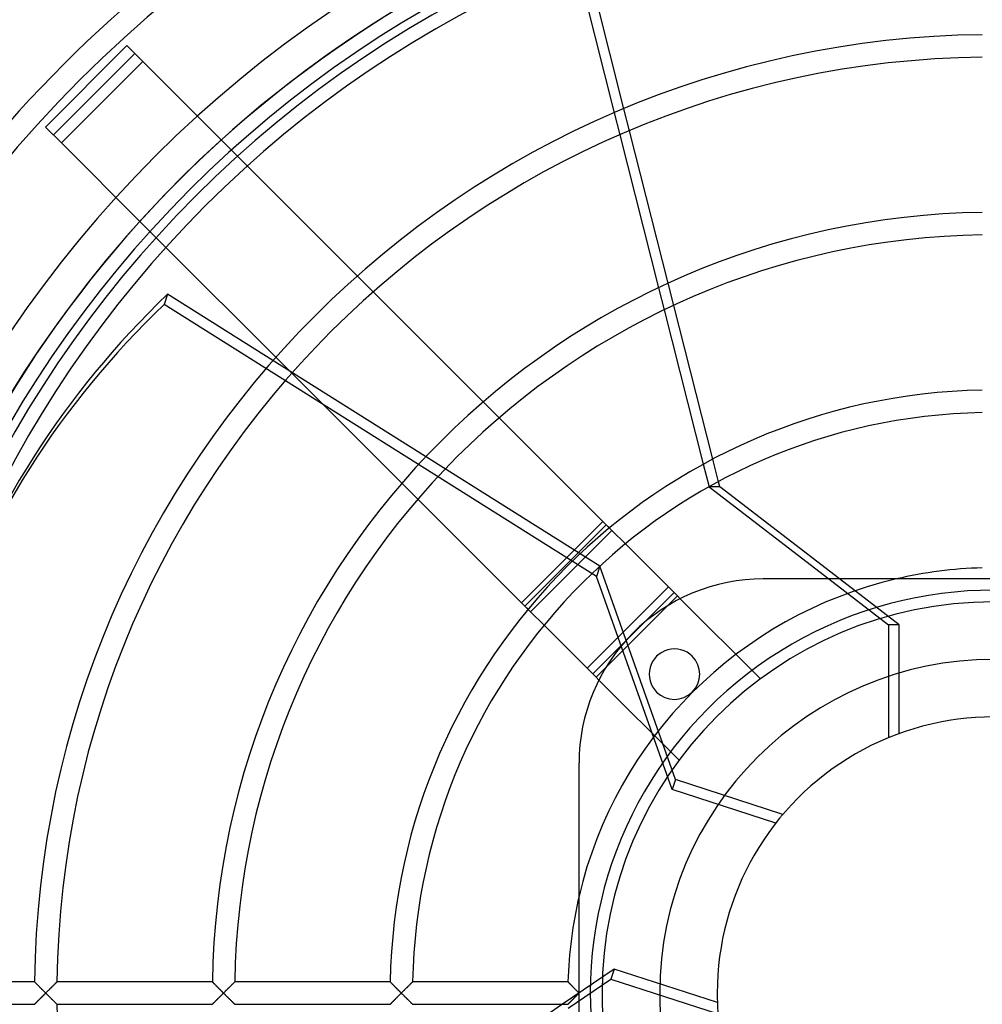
# Model space of a CAD drawing. Header units: millimetres. Extents: x -133 to 133, y -133 to 133.
# Tile 3 of 11: x -87 to -1, y -1 to 87. Entities that reach past the tile are written whole.
import ezdxf

# ---------------------------------------------------------------- set-up
doc = ezdxf.new("R2010")
doc.units = ezdxf.units.MM
doc.layers.add('HIDDEN', color=7, linetype='Continuous')
doc.layers.add('THICK', color=7, linetype='Continuous')

msp = doc.modelspace()

# ---------------------------------------------------------------- linework, layer by layer
at = {"layer": 'HIDDEN'}
for p, q in [((-77.163, 84.411), (-77.163, 84.411)), ((-75.749, 82.997), (-82.997, 75.749)), ((-75.749, 82.997), (-75.749, 82.997)), ((-33.768, 78.43), (-33.27, 76.466)), ((-32.413, 76.833), (-32.91, 78.793)), ((-84.411, 77.163), (-84.411, 77.163)), ((-82.997, 75.749), (-82.997, 75.749)), ((-66.442, 73.689), (-67.858, 75.105)), ((-75.105, 67.858), (-73.689, 66.442)), ((-55.23, 62.478), (-56.647, 63.895)), ((-28.473, 61.267), (-28.972, 63.239)), ((-29.822, 62.843), (-29.321, 60.866)), ((-73.54, 62.262), (-73.834, 61.358)), ((-35.359, 37.123), (-73.834, 61.358)), ((-35.065, 38.027), (-64.156, 56.351)), ((-63.895, 56.647), (-62.478, 55.23)), ((-44.011, 51.258), (-45.429, 52.677)), ((-24.497, 45.562), (-25.002, 47.558)), ((-25.839, 47.109), (-25.331, 45.104)), ((-52.677, 45.429), (-51.258, 44.011)), ((-33.98, 41.228), (-35.187, 42.435)), ((-34.773, 42.021), (-42.021, 34.773)), ((-41.228, 33.98), (-33.98, 41.228)), ((-32.775, 40.023), (-33.98, 41.228)), ((-35.065, 38.027), (-35.359, 37.123)), ((-28.305, 19.03), (-35.065, 38.027)), ((-28.598, 18.126), (-35.359, 37.123)), ((-20.5, 36.9), (-20.5, 36.9)), ((-14.678, 36.9), (-9.352, 32.8)), ((-8.402, 32.8), (-13.728, 36.9)), ((-36.182, 28.935), (-28.935, 36.182)), ((-42.435, 35.187), (-41.228, 33.98)), ((-35.682, 28.435), (-28.435, 35.682)), ((-20.751, 27.999), (-27.892, 35.14)), ((-34.516, 29.015), (-29.015, 34.516)), ((-40.023, 32.775), (-41.228, 33.98)), ((-9.352, 32.8), (-9.352, 22.753)), ((-8.402, 32.8), (-9.352, 32.8)), ((-8.402, 23.121), (-8.402, 32.8)), ((-35.14, 27.892), (-27.999, 20.751)), ((-20.751, 27.999), (-20.751, 27.999)), ((-36.9, 20.5), (-36.9, 20.5)), ((-27.999, 20.751), (-27.999, 20.751)), ((-28.305, 19.03), (-28.598, 18.126)), ((-18.75, 15.925), (-28.305, 19.03)), ((-19.393, 15.135), (-28.598, 18.126)), ((-33.791, 2.145), (-38.383, -1)), ((-33.791, 2.145), (-34.085, 1.242)), ((-24.585, -0.846), (-33.791, 2.145)), ((-85.384, 1), (-85.382, 0.997)), ((-85.382, 0.997), (-85.374, 0.99)), ((-85.374, 0.99), (-85.361, 0.977)), ((-85.361, 0.977), (-85.344, 0.959)), ((-85.344, 0.959), (-85.322, 0.937)), ((-85.322, 0.937), (-85.296, 0.911)), ((-85.296, 0.911), (-85.267, 0.882)), ((-85.267, 0.882), (-85.235, 0.849)), ((-83.532, 0.854), (-83.5, 0.885)), ((-83.5, 0.885), (-83.471, 0.914)), ((-83.471, 0.914), (-83.446, 0.939)), ((-83.446, 0.939), (-83.424, 0.96)), ((-83.424, 0.96), (-83.407, 0.977)), ((-83.407, 0.977), (-83.394, 0.99)), ((-83.394, 0.99), (-83.387, 0.997)), ((-83.387, 0.997), (-83.384, 1)), ((-69.553, 1), (-69.55, 0.997)), ((-69.55, 0.997), (-69.542, 0.99)), ((-69.542, 0.99), (-69.53, 0.977)), ((-69.53, 0.977), (-69.512, 0.959)), ((-69.512, 0.959), (-69.491, 0.937)), ((-69.491, 0.937), (-69.465, 0.911)), ((-69.465, 0.911), (-69.436, 0.882)), ((-69.436, 0.882), (-69.404, 0.849)), ((-67.701, 0.854), (-67.669, 0.885)), ((-67.669, 0.885), (-67.64, 0.914)), ((-67.64, 0.914), (-67.615, 0.939)), ((-67.615, 0.939), (-67.593, 0.96)), ((-67.593, 0.96), (-67.576, 0.977)), ((-67.576, 0.977), (-67.563, 0.99)), ((-67.563, 0.99), (-67.555, 0.997)), ((-67.555, 0.997), (-67.553, 1)), ((-53.721, 1), (-53.718, 0.998)), ((-53.718, 0.998), (-53.711, 0.99)), ((-53.711, 0.99), (-53.699, 0.978)), ((-53.699, 0.978), (-53.683, 0.962)), ((-53.683, 0.962), (-53.663, 0.942)), ((-53.663, 0.942), (-53.64, 0.918)), ((-53.64, 0.918), (-53.613, 0.89)), ((-53.613, 0.89), (-53.582, 0.859)), ((-51.87, 0.853), (-51.837, 0.885)), ((-51.837, 0.885), (-51.808, 0.914)), ((-51.808, 0.914), (-51.783, 0.939)), ((-51.783, 0.939), (-51.761, 0.96)), ((-51.761, 0.96), (-51.743, 0.977)), ((-51.743, 0.977), (-51.731, 0.99)), ((-51.731, 0.99), (-51.723, 0.997)), ((-51.723, 0.997), (-51.72, 1)), ((-37.887, 1), (-37.884, 0.997)), ((-37.884, 0.997), (-37.877, 0.99)), ((-37.877, 0.99), (-37.864, 0.977)), ((-37.876, -1.355), (-34.085, 1.242)), ((-37.864, 0.977), (-37.847, 0.959)), ((-37.847, 0.959), (-37.826, 0.937)), ((-37.826, 0.937), (-37.801, 0.912)), ((-37.801, 0.912), (-37.772, 0.882)), ((-37.772, 0.882), (-37.74, 0.849)), ((-34.085, 1.242), (-24.529, -1.863)), ((-85.235, 0.849), (-85.2, 0.813)), ((-85.2, 0.813), (-85.162, 0.775)), ((-85.162, 0.775), (-85.122, 0.735)), ((-85.122, 0.735), (-85.08, 0.693)), ((-85.08, 0.693), (-85.037, 0.649)), ((-85.037, 0.649), (-84.992, 0.604)), ((-84.992, 0.604), (-84.945, 0.557)), ((-84.945, 0.557), (-84.898, 0.51)), ((-84.898, 0.51), (-84.85, 0.461)), ((-84.85, 0.461), (-84.801, 0.412)), ((-84.801, 0.412), (-84.751, 0.362)), ((-84.751, 0.362), (-84.7, 0.311)), ((-84.7, 0.311), (-84.649, 0.26)), ((-84.649, 0.26), (-84.598, 0.208)), ((-84.598, 0.208), (-84.546, 0.156)), ((-84.546, 0.156), (-84.494, 0.104)), ((-84.494, 0.104), (-84.442, 0.052)), ((-84.442, 0.052), (-84.39, 0)), ((-84.39, 0), (-84.442, -0.052)), ((-84.39, 0), (-84.335, 0.055)), ((-84.335, -0.055), (-84.39, 0)), ((-84.335, 0.055), (-84.279, 0.111)), ((-84.279, 0.111), (-84.224, 0.165)), ((-84.224, 0.165), (-84.17, 0.22)), ((-84.17, 0.22), (-84.117, 0.273)), ((-84.117, 0.273), (-84.064, 0.325)), ((-84.064, 0.325), (-84.012, 0.377)), ((-84.012, 0.377), (-83.962, 0.427)), ((-83.962, 0.427), (-83.912, 0.476)), ((-83.912, 0.476), (-83.864, 0.524)), ((-83.864, 0.524), (-83.818, 0.571)), ((-83.818, 0.571), (-83.772, 0.616)), ((-83.772, 0.616), (-83.728, 0.66)), ((-83.728, 0.66), (-83.685, 0.703)), ((-83.685, 0.703), (-83.643, 0.744)), ((-83.643, 0.744), (-83.604, 0.783)), ((-83.604, 0.783), (-83.567, 0.819)), ((-83.567, 0.819), (-83.532, 0.854)), ((-69.404, 0.849), (-69.369, 0.813)), ((-69.369, 0.813), (-69.331, 0.775)), ((-69.331, 0.775), (-69.291, 0.735)), ((-69.291, 0.735), (-69.25, 0.693)), ((-69.25, 0.693), (-69.206, 0.649)), ((-69.206, 0.649), (-69.161, 0.604)), ((-69.161, 0.604), (-69.115, 0.557)), ((-69.115, 0.557), (-69.068, 0.509)), ((-69.068, 0.509), (-69.019, 0.461)), ((-69.019, 0.461), (-68.97, 0.412)), ((-68.97, 0.412), (-68.921, 0.362)), ((-68.921, 0.362), (-68.87, 0.311)), ((-68.87, 0.311), (-68.819, 0.26)), ((-68.819, 0.26), (-68.768, 0.208)), ((-68.768, 0.208), (-68.716, 0.156)), ((-68.716, 0.156), (-68.664, 0.104)), ((-68.664, 0.104), (-68.612, 0.052)), ((-68.612, 0.052), (-68.56, 0)), ((-68.56, 0), (-68.612, -0.052)), ((-68.56, 0), (-68.505, 0.055)), ((-68.505, -0.055), (-68.56, 0)), ((-68.505, 0.055), (-68.449, 0.11)), ((-68.449, 0.11), (-68.395, 0.165)), ((-68.395, 0.165), (-68.341, 0.219)), ((-68.341, 0.219), (-68.287, 0.272)), ((-68.287, 0.272), (-68.234, 0.325)), ((-68.234, 0.325), (-68.183, 0.376)), ((-68.183, 0.376), (-68.132, 0.426)), ((-68.132, 0.426), (-68.083, 0.476)), ((-68.083, 0.476), (-68.035, 0.523)), ((-68.035, 0.523), (-67.988, 0.57)), ((-67.988, 0.57), (-67.942, 0.615)), ((-67.942, 0.615), (-67.898, 0.659)), ((-67.898, 0.659), (-67.854, 0.702)), ((-67.854, 0.702), (-67.813, 0.743)), ((-67.813, 0.743), (-67.773, 0.782)), ((-67.773, 0.782), (-67.736, 0.819)), ((-67.736, 0.819), (-67.701, 0.854)), ((-53.582, 0.859), (-53.549, 0.826)), ((-53.549, 0.826), (-53.514, 0.79)), ((-53.514, 0.79), (-53.477, 0.752)), ((-53.477, 0.752), (-53.437, 0.712)), ((-53.437, 0.712), (-53.396, 0.671)), ((-53.396, 0.671), (-53.354, 0.628)), ((-53.354, 0.628), (-53.31, 0.583)), ((-53.31, 0.583), (-53.265, 0.538)), ((-53.265, 0.538), (-53.219, 0.491)), ((-53.219, 0.491), (-53.172, 0.444)), ((-53.172, 0.444), (-53.125, 0.396)), ((-53.125, 0.396), (-53.077, 0.348)), ((-53.077, 0.348), (-53.028, 0.299)), ((-53.028, 0.299), (-52.979, 0.25)), ((-52.979, 0.25), (-52.93, 0.2)), ((-52.93, 0.2), (-52.88, 0.15)), ((-52.88, 0.15), (-52.83, 0.1)), ((-52.83, 0.1), (-52.78, 0.05)), ((-52.73, 0), (-52.782, -0.052)), ((-52.78, 0.05), (-52.73, 0)), ((-52.73, 0), (-52.675, 0.055)), ((-52.675, -0.055), (-52.73, 0)), ((-52.675, 0.055), (-52.62, 0.11)), ((-52.62, 0.11), (-52.565, 0.165)), ((-52.565, 0.165), (-52.511, 0.219)), ((-52.511, 0.219), (-52.457, 0.272)), ((-52.457, 0.272), (-52.405, 0.324)), ((-52.405, 0.324), (-52.353, 0.376)), ((-52.353, 0.376), (-52.302, 0.426)), ((-52.302, 0.426), (-52.253, 0.475)), ((-52.253, 0.475), (-52.205, 0.523)), ((-52.205, 0.523), (-52.158, 0.569)), ((-52.158, 0.569), (-52.112, 0.614)), ((-52.112, 0.614), (-52.067, 0.659)), ((-52.067, 0.659), (-52.024, 0.701)), ((-52.024, 0.701), (-51.982, 0.743)), ((-51.982, 0.743), (-51.942, 0.782)), ((-51.942, 0.782), (-51.905, 0.819)), ((-51.905, 0.819), (-51.87, 0.853)), ((-37.74, 0.849), (-37.705, 0.814)), ((-37.705, 0.814), (-37.668, 0.776)), ((-37.668, 0.776), (-37.628, 0.735)), ((-37.628, 0.735), (-37.587, 0.693)), ((-37.587, 0.693), (-37.543, 0.649)), ((-37.543, 0.649), (-37.499, 0.604)), ((-37.499, 0.604), (-37.453, 0.557)), ((-37.453, 0.557), (-37.406, 0.509)), ((-37.406, 0.509), (-37.358, 0.461)), ((-37.358, 0.461), (-37.309, 0.411)), ((-37.309, 0.411), (-37.259, 0.361)), ((-37.259, 0.361), (-37.209, 0.31)), ((-37.209, 0.31), (-37.158, 0.259)), ((-37.158, 0.259), (-37.107, 0.208)), ((-37.107, 0.208), (-37.056, 0.156)), ((-37.056, 0.156), (-37.004, 0.104)), ((-37.004, 0.104), (-36.952, 0.052)), ((-36.952, 0.052), (-36.9, 0)), ((-85.235, -0.849), (-85.267, -0.882)), ((-85.2, -0.813), (-85.235, -0.849)), ((-85.162, -0.775), (-85.2, -0.813)), ((-85.122, -0.735), (-85.162, -0.775)), ((-85.08, -0.693), (-85.122, -0.735)), ((-85.037, -0.649), (-85.08, -0.693)), ((-84.992, -0.604), (-85.037, -0.649)), ((-84.945, -0.557), (-84.992, -0.604)), ((-84.898, -0.51), (-84.945, -0.557)), ((-84.85, -0.461), (-84.898, -0.51)), ((-84.801, -0.412), (-84.85, -0.461)), ((-84.751, -0.362), (-84.801, -0.412)), ((-84.7, -0.311), (-84.751, -0.362)), ((-84.649, -0.26), (-84.7, -0.311)), ((-84.598, -0.208), (-84.649, -0.26)), ((-84.546, -0.156), (-84.598, -0.208)), ((-84.494, -0.104), (-84.546, -0.156)), ((-84.442, -0.052), (-84.494, -0.104)), ((-84.279, -0.111), (-84.335, -0.055)), ((-84.224, -0.165), (-84.279, -0.111)), ((-84.17, -0.22), (-84.224, -0.165)), ((-84.117, -0.273), (-84.17, -0.22)), ((-84.064, -0.325), (-84.117, -0.273)), ((-84.012, -0.377), (-84.064, -0.325)), ((-83.962, -0.427), (-84.012, -0.377)), ((-83.912, -0.476), (-83.962, -0.427)), ((-83.864, -0.524), (-83.912, -0.476)), ((-83.818, -0.571), (-83.864, -0.524)), ((-83.772, -0.616), (-83.818, -0.571)), ((-83.728, -0.66), (-83.772, -0.616)), ((-83.685, -0.703), (-83.728, -0.66)), ((-83.643, -0.744), (-83.685, -0.703)), ((-83.604, -0.783), (-83.643, -0.744)), ((-83.567, -0.819), (-83.604, -0.783)), ((-83.532, -0.854), (-83.567, -0.819)), ((-83.5, -0.885), (-83.532, -0.854)), ((-69.404, -0.849), (-69.436, -0.882)), ((-69.369, -0.813), (-69.404, -0.849)), ((-69.331, -0.775), (-69.369, -0.813)), ((-69.291, -0.735), (-69.331, -0.775)), ((-69.25, -0.693), (-69.291, -0.735)), ((-69.206, -0.649), (-69.25, -0.693)), ((-69.161, -0.604), (-69.206, -0.649)), ((-69.115, -0.557), (-69.161, -0.604)), ((-69.068, -0.509), (-69.115, -0.557)), ((-69.019, -0.461), (-69.068, -0.509)), ((-68.97, -0.412), (-69.019, -0.461)), ((-68.921, -0.362), (-68.97, -0.412)), ((-68.87, -0.311), (-68.921, -0.362)), ((-68.819, -0.26), (-68.87, -0.311)), ((-68.768, -0.208), (-68.819, -0.26)), ((-68.716, -0.156), (-68.768, -0.208)), ((-68.664, -0.104), (-68.716, -0.156)), ((-68.612, -0.052), (-68.664, -0.104)), ((-68.449, -0.11), (-68.505, -0.055)), ((-68.395, -0.165), (-68.449, -0.11)), ((-68.341, -0.219), (-68.395, -0.165)), ((-68.287, -0.272), (-68.341, -0.219)), ((-68.234, -0.325), (-68.287, -0.272)), ((-68.183, -0.376), (-68.234, -0.325)), ((-68.132, -0.426), (-68.183, -0.376)), ((-68.083, -0.476), (-68.132, -0.426)), ((-68.035, -0.523), (-68.083, -0.476)), ((-67.988, -0.57), (-68.035, -0.523)), ((-67.942, -0.615), (-67.988, -0.57)), ((-67.898, -0.659), (-67.942, -0.615)), ((-67.854, -0.702), (-67.898, -0.659)), ((-67.813, -0.743), (-67.854, -0.702)), ((-67.773, -0.782), (-67.813, -0.743)), ((-67.736, -0.819), (-67.773, -0.782)), ((-67.701, -0.854), (-67.736, -0.819)), ((-67.669, -0.885), (-67.701, -0.854)), ((-53.572, -0.849), (-53.605, -0.882)), ((-53.537, -0.814), (-53.572, -0.849)), ((-53.5, -0.776), (-53.537, -0.814)), ((-53.46, -0.735), (-53.5, -0.776)), ((-53.419, -0.693), (-53.46, -0.735)), ((-53.375, -0.649), (-53.419, -0.693)), ((-53.33, -0.604), (-53.375, -0.649)), ((-53.284, -0.557), (-53.33, -0.604)), ((-53.237, -0.509), (-53.284, -0.557)), ((-53.189, -0.461), (-53.237, -0.509)), ((-53.14, -0.411), (-53.189, -0.461)), ((-53.09, -0.361), (-53.14, -0.411)), ((-53.04, -0.311), (-53.09, -0.361)), ((-52.989, -0.259), (-53.04, -0.311)), ((-52.938, -0.208), (-52.989, -0.259)), ((-52.886, -0.156), (-52.938, -0.208)), ((-52.834, -0.104), (-52.886, -0.156)), ((-52.782, -0.052), (-52.834, -0.104)), ((-52.62, -0.11), (-52.675, -0.055)), ((-52.565, -0.165), (-52.62, -0.11)), ((-52.511, -0.219), (-52.565, -0.165)), ((-52.457, -0.272), (-52.511, -0.219)), ((-52.405, -0.324), (-52.457, -0.272)), ((-52.353, -0.376), (-52.405, -0.324)), ((-52.302, -0.426), (-52.353, -0.376)), ((-52.253, -0.475), (-52.302, -0.426)), ((-52.205, -0.523), (-52.253, -0.475)), ((-52.158, -0.569), (-52.205, -0.523)), ((-52.112, -0.614), (-52.158, -0.569)), ((-52.067, -0.659), (-52.112, -0.614)), ((-52.024, -0.701), (-52.067, -0.659)), ((-51.982, -0.743), (-52.024, -0.701)), ((-51.942, -0.782), (-51.982, -0.743)), ((-51.905, -0.819), (-51.942, -0.782)), ((-51.87, -0.853), (-51.905, -0.819)), ((-51.837, -0.885), (-51.87, -0.853)), ((-37.75, -0.859), (-37.78, -0.89)), ((-37.717, -0.826), (-37.75, -0.859)), ((-37.682, -0.79), (-37.717, -0.826)), ((-37.644, -0.752), (-37.682, -0.79)), ((-37.605, -0.712), (-37.644, -0.752)), ((-37.564, -0.67), (-37.605, -0.712)), ((-37.522, -0.627), (-37.564, -0.67)), ((-37.479, -0.583), (-37.522, -0.627)), ((-37.434, -0.538), (-37.479, -0.583)), ((-37.388, -0.491), (-37.434, -0.538)), ((-37.342, -0.444), (-37.388, -0.491)), ((-37.294, -0.396), (-37.342, -0.444)), ((-37.246, -0.348), (-37.294, -0.396)), ((-37.198, -0.299), (-37.246, -0.348)), ((-37.149, -0.25), (-37.198, -0.299)), ((-37.1, -0.2), (-37.149, -0.25)), ((-37.05, -0.15), (-37.1, -0.2)), ((-37, -0.1), (-37.05, -0.15)), ((-36.95, -0.05), (-37, -0.1)), ((-36.9, 0), (-36.95, -0.05)), ((-85.382, -0.997), (-85.384, -1)), ((-85.374, -0.99), (-85.382, -0.997)), ((-85.361, -0.977), (-85.374, -0.99)), ((-85.344, -0.959), (-85.361, -0.977)), ((-85.322, -0.937), (-85.344, -0.959)), ((-85.296, -0.911), (-85.322, -0.937)), ((-85.267, -0.882), (-85.296, -0.911)), ((-83.471, -0.914), (-83.5, -0.885)), ((-83.446, -0.939), (-83.471, -0.914)), ((-83.424, -0.96), (-83.446, -0.939)), ((-83.407, -0.977), (-83.424, -0.96)), ((-83.394, -0.99), (-83.407, -0.977)), ((-83.387, -0.997), (-83.394, -0.99)), ((-83.384, -1), (-83.387, -0.997)), ((-69.55, -0.997), (-69.553, -1)), ((-69.542, -0.99), (-69.55, -0.997)), ((-69.53, -0.977), (-69.542, -0.99)), ((-69.512, -0.959), (-69.53, -0.977)), ((-69.491, -0.937), (-69.512, -0.959)), ((-69.465, -0.911), (-69.491, -0.937)), ((-69.436, -0.882), (-69.465, -0.911)), ((-67.64, -0.914), (-67.669, -0.885)), ((-67.615, -0.939), (-67.64, -0.914)), ((-67.593, -0.96), (-67.615, -0.939)), ((-67.576, -0.977), (-67.593, -0.96)), ((-67.563, -0.99), (-67.576, -0.977)), ((-67.555, -0.997), (-67.563, -0.99)), ((-67.553, -1), (-67.555, -0.997)), ((-53.718, -0.997), (-53.721, -1)), ((-53.71, -0.99), (-53.718, -0.997)), ((-53.698, -0.977), (-53.71, -0.99)), ((-53.681, -0.959), (-53.698, -0.977)), ((-53.659, -0.937), (-53.681, -0.959)), ((-53.634, -0.911), (-53.659, -0.937)), ((-53.605, -0.882), (-53.634, -0.911)), ((-51.808, -0.914), (-51.837, -0.885)), ((-51.783, -0.939), (-51.808, -0.914)), ((-51.761, -0.96), (-51.783, -0.939)), ((-51.743, -0.977), (-51.761, -0.96)), ((-51.731, -0.99), (-51.743, -0.977)), ((-51.723, -0.997), (-51.731, -0.99)), ((-51.72, -1), (-51.723, -0.997)), ((-37.884, -0.998), (-37.887, -1)), ((-37.877, -0.99), (-37.884, -0.998)), ((-37.866, -0.979), (-37.877, -0.99)), ((-37.85, -0.962), (-37.866, -0.979)), ((-37.83, -0.942), (-37.85, -0.962)), ((-37.807, -0.918), (-37.83, -0.942)), ((-37.78, -0.89), (-37.807, -0.918))]:
    msp.add_line(p, q, dxfattribs=at)
for radius, start, end in [(105.5, 89.99998, 179.99998), (102.5, 89.99998, 179.99998), (102.489, 0, 180.00002), (100.45, 0, 179.99998), (37.9, 103.19102, 166.80898), (35.9, 0, 180.00002), (29.725, 89.99998, 179.99998), (24.6, 0, 180.00002), (105.5, 179.99998, 0), (102.5, 179.99998, 270.00002), (100.45, 179.99998, 0), (35.9, 180.00002, 0), (29.725, 179.99998, 0), (24.6, 180.00002, 0)]:
    msp.add_arc((0, 0), radius, start, end, dxfattribs=at)
msp.add_ellipse((-0.147, -0.452), major_axis=(93.584, -30.407), ratio=0.866025, start_param=2.70526, end_param=3.141593, dxfattribs=at)
at = {"layer": 'THICK'}
for p, q in [((-36.489, 89.181), (-33.768, 78.43)), ((-32.91, 78.793), (-35.539, 89.181)), ((-77.163, 84.411), (-84.411, 77.163)), ((-75.749, 82.997), (-77.163, 84.411)), ((-76.456, 83.704), (-83.704, 76.456)), ((-67.858, 75.105), (-76.456, 83.704)), ((-84.411, 77.163), (-82.997, 75.749)), ((-83.704, 76.456), (-75.105, 67.858)), ((-33.27, 76.466), (-29.822, 62.843)), ((-28.972, 63.239), (-32.413, 76.833)), ((-56.647, 63.895), (-66.442, 73.689)), ((-73.689, 66.442), (-63.895, 56.647)), ((-45.429, 52.677), (-55.23, 62.478)), ((-64.156, 56.351), (-73.54, 62.262)), ((-29.321, 60.866), (-25.839, 47.109)), ((-25.002, 47.558), (-28.473, 61.267)), ((-62.478, 55.23), (-52.677, 45.429)), ((-34.48, 41.728), (-44.011, 51.258)), ((-25.331, 45.104), (-25.33, 45.1)), ((-25.33, 45.1), (-14.678, 36.9)), ((-24.38, 45.1), (-25.33, 45.1)), ((-24.38, 45.1), (-24.497, 45.562)), ((-13.728, 36.9), (-24.38, 45.1)), ((-51.258, 44.011), (-41.728, 34.48)), ((-41.728, 34.48), (-34.48, 41.728)), ((-34.48, 41.728), (-34.196, 41.444)), ((-28.142, 35.389), (-32.775, 40.023)), ((20.5, 36.9), (-20.5, 36.9)), ((-29.015, 34.516), (-28.142, 35.389)), ((-27.892, 35.14), (-28.142, 35.389)), ((-41.444, 34.196), (-41.728, 34.48)), ((-35.389, 28.142), (-40.023, 32.775)), ((-35.389, 28.142), (-34.516, 29.015)), ((-35.389, 28.142), (-35.14, 27.892)), ((-36.9, -20.5), (-36.9, 20.5)), ((-85.384, 1), (-99.215, 1)), ((-85.382, 0.998), (-85.384, 1)), ((-85.375, 0.99), (-85.382, 0.998)), ((-85.363, 0.978), (-85.375, 0.99)), ((-85.347, 0.962), (-85.363, 0.978)), ((-85.326, 0.942), (-85.347, 0.962)), ((-85.302, 0.917), (-85.326, 0.942)), ((-85.275, 0.89), (-85.302, 0.917)), ((-85.245, 0.859), (-85.275, 0.89)), ((-83.481, 0.904), (-83.513, 0.872)), ((-83.453, 0.932), (-83.481, 0.904)), ((-83.429, 0.956), (-83.453, 0.932)), ((-83.41, 0.975), (-83.429, 0.956)), ((-83.396, 0.989), (-83.41, 0.975)), ((-83.387, 0.997), (-83.396, 0.989)), ((-83.384, 1), (-83.387, 0.997)), ((-69.553, 1), (-83.384, 1)), ((-69.55, 0.998), (-69.553, 1)), ((-69.543, 0.99), (-69.55, 0.998)), ((-69.531, 0.978), (-69.543, 0.99)), ((-69.515, 0.962), (-69.531, 0.978)), ((-69.495, 0.942), (-69.515, 0.962)), ((-69.471, 0.917), (-69.495, 0.942)), ((-69.444, 0.89), (-69.471, 0.917)), ((-69.414, 0.859), (-69.444, 0.89)), ((-67.65, 0.904), (-67.682, 0.872)), ((-67.622, 0.932), (-67.65, 0.904)), ((-67.598, 0.956), (-67.622, 0.932)), ((-67.578, 0.975), (-67.598, 0.956)), ((-67.564, 0.989), (-67.578, 0.975)), ((-67.556, 0.997), (-67.564, 0.989)), ((-67.553, 1), (-67.556, 0.997)), ((-53.721, 1), (-67.553, 1)), ((-53.718, 0.997), (-53.721, 1)), ((-53.71, 0.99), (-53.718, 0.997)), ((-53.698, 0.977), (-53.71, 0.99)), ((-53.681, 0.959), (-53.698, 0.977)), ((-53.659, 0.937), (-53.681, 0.959)), ((-53.634, 0.911), (-53.659, 0.937)), ((-53.605, 0.882), (-53.634, 0.911)), ((-53.572, 0.849), (-53.605, 0.882)), ((-51.818, 0.904), (-51.85, 0.872)), ((-51.79, 0.932), (-51.818, 0.904)), ((-51.766, 0.956), (-51.79, 0.932)), ((-51.746, 0.975), (-51.766, 0.956)), ((-51.732, 0.989), (-51.746, 0.975)), ((-51.723, 0.997), (-51.732, 0.989)), ((-51.72, 1), (-51.723, 0.997)), ((-37.887, 1), (-51.72, 1)), ((-37.884, 0.998), (-37.887, 1)), ((-37.877, 0.99), (-37.884, 0.998)), ((-37.866, 0.979), (-37.877, 0.99)), ((-37.85, 0.962), (-37.866, 0.979)), ((-37.83, 0.942), (-37.85, 0.962)), ((-37.807, 0.918), (-37.83, 0.942)), ((-37.78, 0.89), (-37.807, 0.918)), ((-37.75, 0.859), (-37.78, 0.89)), ((-85.212, 0.826), (-85.245, 0.859)), ((-85.176, 0.79), (-85.212, 0.826)), ((-85.138, 0.752), (-85.176, 0.79)), ((-85.099, 0.712), (-85.138, 0.752)), ((-85.058, 0.67), (-85.099, 0.712)), ((-85.015, 0.627), (-85.058, 0.67)), ((-84.971, 0.583), (-85.015, 0.627)), ((-84.926, 0.538), (-84.971, 0.583)), ((-84.88, 0.492), (-84.926, 0.538)), ((-84.834, 0.445), (-84.88, 0.492)), ((-84.786, 0.397), (-84.834, 0.445)), ((-84.738, 0.349), (-84.786, 0.397)), ((-84.689, 0.3), (-84.738, 0.349)), ((-84.64, 0.25), (-84.689, 0.3)), ((-84.59, 0.2), (-84.64, 0.25)), ((-84.54, 0.15), (-84.59, 0.2)), ((-84.49, 0.1), (-84.54, 0.15)), ((-84.44, 0.05), (-84.49, 0.1)), ((-84.39, 0), (-84.44, 0.05)), ((-84.336, 0.054), (-84.39, 0)), ((-84.39, 0), (-84.336, -0.054)), ((-84.281, 0.109), (-84.336, 0.054)), ((-84.227, 0.163), (-84.281, 0.109)), ((-84.173, 0.216), (-84.227, 0.163)), ((-84.12, 0.27), (-84.173, 0.216)), ((-84.066, 0.323), (-84.12, 0.27)), ((-84.014, 0.375), (-84.066, 0.323)), ((-83.962, 0.427), (-84.014, 0.375)), ((-83.91, 0.478), (-83.962, 0.427)), ((-83.86, 0.528), (-83.91, 0.478)), ((-83.81, 0.578), (-83.86, 0.528)), ((-83.762, 0.625), (-83.81, 0.578)), ((-83.716, 0.672), (-83.762, 0.625)), ((-83.671, 0.716), (-83.716, 0.672)), ((-83.628, 0.759), (-83.671, 0.716)), ((-83.587, 0.799), (-83.628, 0.759)), ((-83.548, 0.837), (-83.587, 0.799)), ((-83.513, 0.872), (-83.548, 0.837)), ((-69.381, 0.826), (-69.414, 0.859)), ((-69.345, 0.79), (-69.381, 0.826)), ((-69.308, 0.752), (-69.345, 0.79)), ((-69.268, 0.712), (-69.308, 0.752)), ((-69.227, 0.67), (-69.268, 0.712)), ((-69.185, 0.627), (-69.227, 0.67)), ((-69.141, 0.583), (-69.185, 0.627)), ((-69.096, 0.538), (-69.141, 0.583)), ((-69.05, 0.492), (-69.096, 0.538)), ((-69.003, 0.445), (-69.05, 0.492)), ((-68.956, 0.397), (-69.003, 0.445)), ((-68.908, 0.348), (-68.956, 0.397)), ((-68.859, 0.3), (-68.908, 0.348)), ((-68.81, 0.25), (-68.859, 0.3)), ((-68.76, 0.2), (-68.81, 0.25)), ((-68.71, 0.15), (-68.76, 0.2)), ((-68.66, 0.1), (-68.71, 0.15)), ((-68.61, 0.05), (-68.66, 0.1)), ((-68.56, 0), (-68.61, 0.05)), ((-68.61, -0.05), (-68.56, 0)), ((-68.506, 0.054), (-68.56, 0)), ((-68.56, 0), (-68.506, -0.054)), ((-68.451, 0.109), (-68.506, 0.054)), ((-68.397, 0.163), (-68.451, 0.109)), ((-68.343, 0.217), (-68.397, 0.163)), ((-68.289, 0.27), (-68.343, 0.217)), ((-68.236, 0.323), (-68.289, 0.27)), ((-68.184, 0.375), (-68.236, 0.323)), ((-68.131, 0.427), (-68.184, 0.375)), ((-68.08, 0.478), (-68.131, 0.427)), ((-68.029, 0.529), (-68.08, 0.478)), ((-67.98, 0.578), (-68.029, 0.529)), ((-67.932, 0.625), (-67.98, 0.578)), ((-67.885, 0.672), (-67.932, 0.625)), ((-67.84, 0.716), (-67.885, 0.672)), ((-67.797, 0.759), (-67.84, 0.716)), ((-67.756, 0.799), (-67.797, 0.759)), ((-67.717, 0.837), (-67.756, 0.799)), ((-67.682, 0.872), (-67.717, 0.837)), ((-53.537, 0.814), (-53.572, 0.849)), ((-53.5, 0.776), (-53.537, 0.814)), ((-53.46, 0.735), (-53.5, 0.776)), ((-53.419, 0.693), (-53.46, 0.735)), ((-53.375, 0.649), (-53.419, 0.693)), ((-53.33, 0.604), (-53.375, 0.649)), ((-53.284, 0.557), (-53.33, 0.604)), ((-53.237, 0.509), (-53.284, 0.557)), ((-53.189, 0.461), (-53.237, 0.509)), ((-53.14, 0.411), (-53.189, 0.461)), ((-53.09, 0.361), (-53.14, 0.411)), ((-53.04, 0.311), (-53.09, 0.361)), ((-52.989, 0.259), (-53.04, 0.311)), ((-52.938, 0.208), (-52.989, 0.259)), ((-52.886, 0.156), (-52.938, 0.208)), ((-52.834, 0.104), (-52.886, 0.156)), ((-52.782, 0.052), (-52.834, 0.104)), ((-52.73, 0), (-52.782, 0.052)), ((-52.78, -0.05), (-52.73, 0)), ((-52.676, 0.054), (-52.73, 0)), ((-52.73, 0), (-52.676, -0.054)), ((-52.621, 0.109), (-52.676, 0.054)), ((-52.567, 0.163), (-52.621, 0.109)), ((-52.513, 0.217), (-52.567, 0.163)), ((-52.459, 0.27), (-52.513, 0.217)), ((-52.406, 0.323), (-52.459, 0.27)), ((-52.353, 0.376), (-52.406, 0.323)), ((-52.301, 0.427), (-52.353, 0.376)), ((-52.249, 0.478), (-52.301, 0.427)), ((-52.199, 0.528), (-52.249, 0.478)), ((-52.149, 0.577), (-52.199, 0.528)), ((-52.101, 0.625), (-52.149, 0.577)), ((-52.054, 0.672), (-52.101, 0.625)), ((-52.009, 0.716), (-52.054, 0.672)), ((-51.965, 0.759), (-52.009, 0.716)), ((-51.924, 0.799), (-51.965, 0.759)), ((-51.886, 0.837), (-51.924, 0.799)), ((-51.85, 0.872), (-51.886, 0.837)), ((-37.717, 0.826), (-37.75, 0.859)), ((-37.682, 0.79), (-37.717, 0.826)), ((-37.644, 0.752), (-37.682, 0.79)), ((-37.605, 0.712), (-37.644, 0.752)), ((-37.564, 0.67), (-37.605, 0.712)), ((-37.522, 0.627), (-37.564, 0.67)), ((-37.479, 0.583), (-37.522, 0.627)), ((-37.434, 0.538), (-37.479, 0.583)), ((-37.388, 0.491), (-37.434, 0.538)), ((-37.342, 0.444), (-37.388, 0.491)), ((-37.294, 0.396), (-37.342, 0.444)), ((-37.246, 0.348), (-37.294, 0.396)), ((-37.198, 0.299), (-37.246, 0.348)), ((-37.149, 0.25), (-37.198, 0.299)), ((-37.1, 0.2), (-37.149, 0.25)), ((-37.05, 0.15), (-37.1, 0.2)), ((-37, 0.1), (-37.05, 0.15)), ((-36.95, 0.05), (-37, 0.1)), ((-36.9, 0), (-36.95, 0.05)), ((-85.275, -0.89), (-85.245, -0.859)), ((-85.245, -0.859), (-85.212, -0.826)), ((-85.212, -0.826), (-85.176, -0.79)), ((-85.176, -0.79), (-85.138, -0.752)), ((-85.138, -0.752), (-85.099, -0.712)), ((-85.099, -0.712), (-85.058, -0.67)), ((-85.058, -0.67), (-85.015, -0.627)), ((-85.015, -0.627), (-84.971, -0.583)), ((-84.971, -0.583), (-84.926, -0.538)), ((-84.926, -0.538), (-84.88, -0.492)), ((-84.88, -0.492), (-84.834, -0.445)), ((-84.834, -0.445), (-84.786, -0.397)), ((-84.786, -0.397), (-84.738, -0.349)), ((-84.738, -0.349), (-84.689, -0.3)), ((-84.689, -0.3), (-84.64, -0.25)), ((-84.64, -0.25), (-84.59, -0.2)), ((-84.59, -0.2), (-84.54, -0.15)), ((-84.54, -0.15), (-84.49, -0.1)), ((-84.49, -0.1), (-84.44, -0.05)), ((-84.44, -0.05), (-84.39, 0)), ((-84.336, -0.054), (-84.281, -0.109)), ((-84.281, -0.109), (-84.227, -0.163)), ((-84.227, -0.163), (-84.173, -0.216)), ((-84.173, -0.216), (-84.12, -0.27)), ((-84.12, -0.27), (-84.066, -0.323)), ((-84.066, -0.323), (-84.014, -0.375)), ((-84.014, -0.375), (-83.962, -0.427)), ((-83.962, -0.427), (-83.91, -0.478)), ((-83.91, -0.478), (-83.86, -0.528)), ((-83.86, -0.528), (-83.81, -0.578)), ((-83.81, -0.578), (-83.762, -0.625)), ((-83.762, -0.625), (-83.716, -0.672)), ((-83.716, -0.672), (-83.671, -0.716)), ((-83.671, -0.716), (-83.628, -0.759)), ((-83.628, -0.759), (-83.587, -0.799)), ((-83.587, -0.799), (-83.548, -0.837)), ((-83.548, -0.837), (-83.513, -0.872)), ((-83.513, -0.872), (-83.481, -0.904)), ((-69.444, -0.89), (-69.414, -0.859)), ((-69.414, -0.859), (-69.381, -0.826)), ((-69.381, -0.826), (-69.345, -0.79)), ((-69.345, -0.79), (-69.308, -0.752)), ((-69.308, -0.752), (-69.268, -0.712)), ((-69.268, -0.712), (-69.227, -0.67)), ((-69.227, -0.67), (-69.185, -0.627)), ((-69.185, -0.627), (-69.141, -0.583)), ((-69.141, -0.583), (-69.096, -0.538)), ((-69.096, -0.538), (-69.05, -0.492)), ((-69.05, -0.492), (-69.003, -0.445)), ((-69.003, -0.445), (-68.956, -0.397)), ((-68.956, -0.397), (-68.908, -0.348)), ((-68.908, -0.348), (-68.859, -0.3)), ((-68.859, -0.3), (-68.81, -0.25)), ((-68.81, -0.25), (-68.76, -0.2)), ((-68.76, -0.2), (-68.71, -0.15)), ((-68.71, -0.15), (-68.66, -0.1)), ((-68.66, -0.1), (-68.61, -0.05)), ((-68.506, -0.054), (-68.451, -0.109)), ((-68.451, -0.109), (-68.397, -0.163)), ((-68.397, -0.163), (-68.343, -0.217)), ((-68.343, -0.217), (-68.289, -0.27)), ((-68.289, -0.27), (-68.236, -0.323)), ((-68.236, -0.323), (-68.184, -0.375)), ((-68.184, -0.375), (-68.131, -0.427)), ((-68.131, -0.427), (-68.08, -0.478)), ((-68.08, -0.478), (-68.029, -0.529)), ((-68.029, -0.529), (-67.98, -0.578)), ((-67.98, -0.578), (-67.932, -0.625)), ((-67.932, -0.625), (-67.885, -0.672)), ((-67.885, -0.672), (-67.84, -0.716)), ((-67.84, -0.716), (-67.797, -0.759)), ((-67.797, -0.759), (-67.756, -0.799)), ((-67.756, -0.799), (-67.717, -0.837)), ((-67.717, -0.837), (-67.682, -0.872)), ((-67.682, -0.872), (-67.65, -0.904)), ((-53.613, -0.89), (-53.582, -0.859)), ((-53.582, -0.859), (-53.549, -0.826)), ((-53.549, -0.826), (-53.514, -0.79)), ((-53.514, -0.79), (-53.477, -0.752)), ((-53.477, -0.752), (-53.437, -0.712)), ((-53.437, -0.712), (-53.396, -0.671)), ((-53.396, -0.671), (-53.354, -0.628)), ((-53.354, -0.628), (-53.31, -0.583)), ((-53.31, -0.583), (-53.265, -0.538)), ((-53.265, -0.538), (-53.219, -0.491)), ((-53.219, -0.491), (-53.172, -0.444)), ((-53.172, -0.444), (-53.125, -0.396)), ((-53.125, -0.396), (-53.077, -0.348)), ((-53.077, -0.348), (-53.028, -0.299)), ((-53.028, -0.299), (-52.979, -0.25)), ((-52.979, -0.25), (-52.93, -0.2)), ((-52.93, -0.2), (-52.88, -0.15)), ((-52.88, -0.15), (-52.83, -0.1)), ((-52.83, -0.1), (-52.78, -0.05)), ((-52.676, -0.054), (-52.621, -0.109)), ((-52.621, -0.109), (-52.567, -0.163)), ((-52.567, -0.163), (-52.513, -0.217)), ((-52.513, -0.217), (-52.459, -0.27)), ((-52.459, -0.27), (-52.406, -0.323)), ((-52.406, -0.323), (-52.353, -0.376)), ((-52.353, -0.376), (-52.301, -0.427)), ((-52.301, -0.427), (-52.249, -0.478)), ((-52.249, -0.478), (-52.199, -0.528)), ((-52.199, -0.528), (-52.149, -0.577)), ((-52.149, -0.577), (-52.101, -0.625)), ((-52.101, -0.625), (-52.054, -0.672)), ((-52.054, -0.672), (-52.009, -0.716)), ((-52.009, -0.716), (-51.965, -0.759)), ((-51.965, -0.759), (-51.924, -0.799)), ((-51.924, -0.799), (-51.886, -0.837)), ((-51.886, -0.837), (-51.85, -0.872)), ((-51.85, -0.872), (-51.818, -0.904)), ((-37.772, -0.882), (-37.74, -0.849)), ((-37.74, -0.849), (-37.705, -0.814)), ((-37.705, -0.814), (-37.668, -0.776)), ((-37.668, -0.776), (-37.628, -0.735)), ((-37.628, -0.735), (-37.587, -0.693)), ((-37.587, -0.693), (-37.543, -0.649)), ((-37.543, -0.649), (-37.499, -0.604)), ((-37.499, -0.604), (-37.453, -0.557)), ((-37.453, -0.557), (-37.406, -0.509)), ((-37.406, -0.509), (-37.358, -0.461)), ((-37.358, -0.461), (-37.309, -0.411)), ((-37.309, -0.411), (-37.259, -0.361)), ((-37.259, -0.361), (-37.209, -0.31)), ((-37.209, -0.31), (-37.158, -0.259)), ((-37.158, -0.259), (-37.107, -0.208)), ((-37.107, -0.208), (-37.056, -0.156)), ((-37.056, -0.156), (-37.004, -0.104)), ((-37.004, -0.104), (-36.952, -0.052)), ((-36.952, -0.052), (-36.9, 0)), ((-99.215, -1), (-85.384, -1)), ((-85.384, -1), (-85.382, -0.998)), ((-85.382, -0.998), (-85.375, -0.99)), ((-85.375, -0.99), (-85.363, -0.978)), ((-85.363, -0.978), (-85.347, -0.962)), ((-85.347, -0.962), (-85.326, -0.942)), ((-85.326, -0.942), (-85.302, -0.917)), ((-85.302, -0.917), (-85.275, -0.89)), ((-83.481, -0.904), (-83.453, -0.932)), ((-83.453, -0.932), (-83.429, -0.956)), ((-83.429, -0.956), (-83.41, -0.975)), ((-83.41, -0.975), (-83.396, -0.989)), ((-83.396, -0.989), (-83.387, -0.997)), ((-83.387, -0.997), (-83.384, -1)), ((-83.384, -1), (-69.553, -1)), ((-69.553, -1), (-69.55, -0.998)), ((-69.55, -0.998), (-69.543, -0.99)), ((-69.543, -0.99), (-69.531, -0.978)), ((-69.531, -0.978), (-69.515, -0.962)), ((-69.515, -0.962), (-69.495, -0.942)), ((-69.495, -0.942), (-69.471, -0.917)), ((-69.471, -0.917), (-69.444, -0.89)), ((-67.65, -0.904), (-67.622, -0.932)), ((-67.622, -0.932), (-67.598, -0.956)), ((-67.598, -0.956), (-67.578, -0.975)), ((-67.578, -0.975), (-67.564, -0.989)), ((-67.564, -0.989), (-67.556, -0.997)), ((-67.556, -0.997), (-67.553, -1)), ((-67.553, -1), (-53.721, -1)), ((-53.721, -1), (-53.718, -0.998)), ((-53.718, -0.998), (-53.711, -0.99)), ((-53.711, -0.99), (-53.699, -0.978)), ((-53.699, -0.978), (-53.683, -0.962)), ((-53.683, -0.962), (-53.663, -0.942)), ((-53.663, -0.942), (-53.64, -0.918)), ((-53.64, -0.918), (-53.613, -0.89)), ((-51.818, -0.904), (-51.79, -0.932)), ((-51.79, -0.932), (-51.766, -0.956)), ((-51.766, -0.956), (-51.746, -0.975)), ((-51.746, -0.975), (-51.732, -0.989)), ((-51.732, -0.989), (-51.723, -0.997)), ((-51.723, -0.997), (-51.72, -1)), ((-51.72, -1), (-37.887, -1)), ((-38.383, -1), (-50.426, -9.25)), ((-37.887, -1), (-37.884, -0.997)), ((-37.884, -0.997), (-37.877, -0.99)), ((-37.877, -0.99), (-37.864, -0.977)), ((-37.864, -0.977), (-37.847, -0.959)), ((-37.847, -0.959), (-37.826, -0.937)), ((-37.826, -0.937), (-37.801, -0.912)), ((-37.801, -0.912), (-37.772, -0.882))]:
    msp.add_line(p, q, dxfattribs=at)
for centre, radius, start, end in [((0, 0), 117.05, 89.99998, 180.00002), ((0, 0), 115.05, 90.498, 179.502), ((0, 0), 101.22, 90.56606, 179.43394), ((0, 0), 99.22, 90.57747, 179.42254), ((0, 0), 85.39, 90.67103, 179.32897), ((0, 0), 83.39, 90.68707, 179.31293), ((0, 0), 69.56, 90.82372, 179.17628), ((0, 0), 67.56, 90.84813, 179.15187), ((0, 0), 53.73, 91.06643, 178.93357), ((0, 0), 51.73, 91.10768, 178.89232), ((0, 0), 37.9, 91.51196, 103.19102), ((-20.5, 20.5), 16.4, 89.99998, 180.00002), ((0, 0), 34.85, 89.99998, 179.99998), ((-28.412, 28.412), 2.25, 44.99999, 225.00003), ((-28.412, 28.412), 2.25, 225.00003, 44.99999), ((0, 0), 29.725, 89.99998, 179.99998), ((0, 0), 37.9, 166.80898, 178.48804), ((0, 0), 34.85, 179.99998, 270.00002), ((0, 0), 29.725, 179.99998, 0), ((0, 0), 117.05, 180.00002, 270.00002), ((0, 0), 115.05, 180.498, 269.502), ((0, 0), 99.22, 180.57746, 269.42253), ((0, 0), 83.39, 180.68707, 269.31293)]:
    msp.add_arc(centre, radius, start, end, dxfattribs=at)
msp.add_ellipse((0.147, 0.452), major_axis=(-93.584, 30.407), ratio=0.866025, start_param=-0.436332, end_param=0, dxfattribs=at)

doc.saveas('drawing.dxf')
